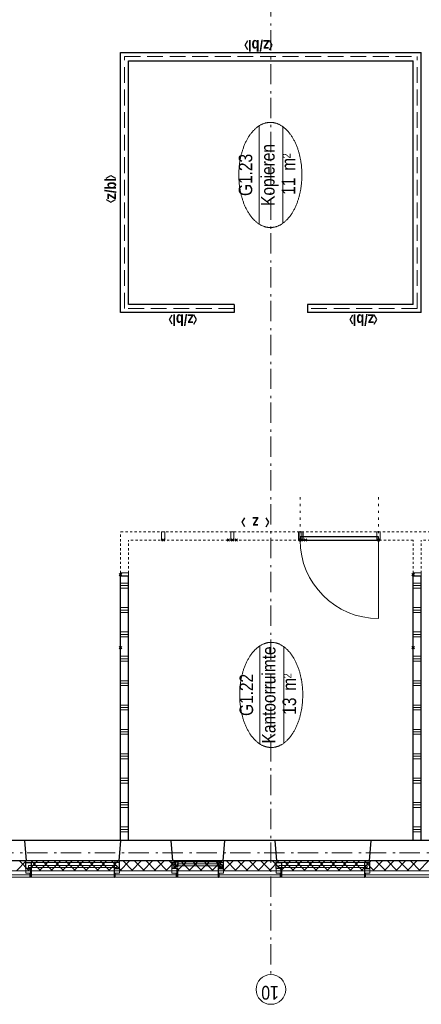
# Model space of a CAD drawing. Header units: millimetres. Extents: x 164654 to 368283, y 131426 to 252133.
# Tile 69 of 144: x 297437 to 302377, y 225018 to 237137. Entities that reach past the tile are written whole.
import ezdxf
from ezdxf.enums import TextEntityAlignment as Align

# ---------------------------------------------------------------- set-up
doc = ezdxf.new("R2010")
doc.units = ezdxf.units.MM
doc.header["$LTSCALE"] = 400
doc.header["$PDMODE"] = 3
doc.header["$PDSIZE"] = 15
for name, pattern in [('STYLE_02', [0.694427, 0.486069, -0.208359]), ('STYLE_05', [0.208282, 0.069427, -0.138855]), ('STYLE_06', [1.041641, 0.625, -0.208282, 0.069427, -0.138931]), ('STYLE_21', [0.138889, 0.069444, -0.069444])]:
    doc.linetypes.add(name, pattern=pattern)
for name, color, linetype, lineweight in [('Binnenkozijnen', 140, 'Continuous', 15), ('Buitenkozijnen', 140, 'Continuous', 15), ('Interieur-deur', 43, 'Continuous', 9), ('Interieur-scheidingswand-horizontaal', 5, 'Continuous', 25), ('Interieur-scheidingswand-vertikaal', 5, 'Continuous', 25), ('Interieur-systeemwand glas', 140, 'STYLE_21', 15), ('Kozijnmerken', 43, 'Continuous', 9), ('Lijn-stramien', 5, 'STYLE_06', 9), ('mat-beton (ihwg)', 5, 'Continuous', 25), ('mat-isolatie', 140, 'Continuous', 15), ('mat-multiplex-hor', 140, 'Continuous', 15), ('None', 7, 'Continuous', 9), ('Ruimtenummers', 5, 'Continuous', 25)]:
    doc.layers.add(name, color=color, linetype=linetype, lineweight=lineweight)
doc.styles.add('Arial Narrow', font='ARIALN.TTF', dxfattribs={"height": 222.25})
doc.styles.add('Arial Narrow (bold)', font='ARIALNB.TTF', dxfattribs={"height": 172.861111})

# ---------------------------------------------------------------- blocks, each defined once
blk = doc.blocks.new('*X315')
at = {"layer": 'None', "lineweight": 13}
for p, q in [((37321, 27581), (37441, 27461)), ((37321, 27440), (37441, 27320)), ((37321, 27299), (37441, 27179)), ((37321, 27157), (37441, 27037)), ((37321, 27016), (37441, 26896)), ((37321, 26874), (37441, 26754)), ((37321, 26733), (37441, 26613)), ((37321, 26592), (37441, 26472)), ((37321, 26450), (37441, 26330)), ((37321, 26309), (37441, 26189)), ((37321, 26167), (37441, 26047)), ((37321, 26026), (37441, 25906)), ((37321, 25885), (37441, 25765)), ((37321, 25743), (37441, 25623)), ((37321, 25602), (37441, 25482)), ((37321, 25460), (37441, 25340)), ((37321, 25319), (37441, 25199)), ((37321, 25178), (37441, 25058)), ((37321, 25036), (37441, 24916)), ((37321, 24895), (37441, 24775)), ((37321, 24753), (37441, 24633)), ((37321, 24612), (37441, 24492)), ((37321, 24471), (37441, 24351)), ((37321, 24329), (37441, 24209)), ((37321, 24188), (37441, 24068)), ((37321, 24046), (37441, 23926)), ((37321, 23905), (37441, 23785)), ((37321, 23764), (37441, 23644)), ((37321, 23622), (37441, 23502)), ((37321, 23481), (37441, 23361)), ((37321, 23339), (37441, 23219)), ((37321, 23198), (37441, 23078)), ((37321, 23057), (37441, 22937)), ((37321, 22915), (37441, 22795)), ((37321, 22774), (37441, 22654)), ((37321, 22632), (37441, 22512))]:
    blk.add_line(p, q, dxfattribs=at)
at = {"layer": 'None', "lineweight": 5}
for p, q in [((37321, 27422), (37441, 27542)), ((37321, 27280), (37441, 27400)), ((37321, 27139), (37441, 27259)), ((37321, 26997), (37441, 27117)), ((37321, 26856), (37441, 26976)), ((37321, 26714), (37441, 26834)), ((37321, 26573), (37441, 26693)), ((37321, 26432), (37441, 26552)), ((37321, 26290), (37441, 26410)), ((37321, 26149), (37441, 26269)), ((37321, 26007), (37441, 26127)), ((37321, 25866), (37441, 25986)), ((37321, 25725), (37441, 25845)), ((37321, 25583), (37441, 25703)), ((37321, 25442), (37441, 25562)), ((37321, 25300), (37441, 25420)), ((37321, 25159), (37441, 25279)), ((37321, 25017), (37441, 25137)), ((37321, 24876), (37441, 24996)), ((37321, 24735), (37441, 24855)), ((37321, 24593), (37441, 24713)), ((37321, 24452), (37441, 24572)), ((37321, 24310), (37441, 24430)), ((37321, 24169), (37441, 24289)), ((37321, 24027), (37441, 24147)), ((37321, 23886), (37441, 24006)), ((37321, 23745), (37441, 23865)), ((37321, 23603), (37441, 23723)), ((37321, 23462), (37441, 23582)), ((37321, 23320), (37441, 23440)), ((37321, 23179), (37441, 23299)), ((37321, 23038), (37441, 23158)), ((37321, 22896), (37441, 23016)), ((37321, 22755), (37441, 22875)), ((37321, 22613), (37441, 22733))]:
    blk.add_line(p, q, dxfattribs=at)
blk = doc.blocks.new('0600 pui gemeentehuis')
at = {"layer": 'Buitenkozijnen', "color": 92, "linetype": 'Continuous', "lineweight": 25}
for p, q in [((50, 0), (70, -250)), ((710, 0), (690, -250))]:
    blk.add_line(p, q, dxfattribs=at)
at = {"layer": 'Buitenkozijnen', "color": 43, "linetype": 'Continuous', "lineweight": 9}
blk.add_lwpolyline([(698, -400), (645, -400), (645, -450), (115, -450), (115, -400), (63, -400), (63, -250), (70, -250), (50, 0), (710, 0), (690, -250), (698, -250)], close=True, dxfattribs=at)
at = {"layer": 'None', "color": 8, "linetype": 'Continuous', "lineweight": 5}
blk.add_line((134, -260), (626, -260), dxfattribs=at)
at = {"layer": 'None', "color": 92, "linetype": 'Continuous', "lineweight": 25}
for points in [[(64, -270), (102, -270), (102, -292), (84, -292), (84, -335), (129, -335), (129, -450), (125, -450), (125, -344), (64, -344), (64, -325), (64, -325)], [(697, -270), (658, -270), (658, -292), (677, -292), (677, -335), (631, -335), (631, -450), (635, -450), (635, -344), (697, -344), (697, -325), (697, -325)]]:
    blk.add_lwpolyline(points, close=True, dxfattribs=at)
for points in [[(84, -270), (84, -260), (134, -260), (134, -320), (109, -320), (109, -302), (102, -302), (102, -275)], [(676, -270), (676, -260), (626, -260), (626, -320), (651, -320), (651, -302), (658, -302), (658, -275)]]:
    blk.add_lwpolyline(points, dxfattribs=at)
at = {"layer": 'None', "color": 140, "linetype": 'Continuous', "lineweight": 15}
blk.add_lwpolyline([(123, -284), (638, -284), (638, -311), (123, -311)], close=True, dxfattribs=at)
blk = doc.blocks.new('1200 pui gemeentehuis')
at = {"layer": 'Buitenkozijnen', "color": 92, "linetype": 'Continuous', "lineweight": 25}
for p, q in [((50, 0), (70, -250)), ((1230, 0), (1210, -250))]:
    blk.add_line(p, q, dxfattribs=at)
at = {"layer": 'Buitenkozijnen', "color": 43, "linetype": 'Continuous', "lineweight": 9}
blk.add_lwpolyline([(1165, -400), (1165, -450), (115, -450), (115, -400), (63, -400), (63, -250), (70, -250), (50, 0), (1230, 0), (1210, -250), (1217, -250), (1217, -400)], close=True, dxfattribs=at)
at = {"layer": 'None', "color": 8, "linetype": 'Continuous', "lineweight": 5}
blk.add_line((129, -270), (1150, -270), dxfattribs=at)
at = {"layer": 'None', "color": 92, "linetype": 'Continuous', "lineweight": 25}
for points in [[(63, -270), (129, -270), (129, -450), (125, -450), (125, -344), (63, -344), (63, -325)], [(1217, -270), (1151, -270), (1151, -450), (1155, -450), (1155, -344), (1217, -344), (1217, -325)]]:
    blk.add_lwpolyline(points, close=True, dxfattribs=at)
at = {"layer": 'None', "color": 140, "linetype": 'Continuous', "lineweight": 15}
blk.add_lwpolyline([(98, -305), (1183, -305), (1183, -331), (98, -331)], close=True, dxfattribs=at)
blk = doc.blocks.new('*X1113')
at = {"layer": 'None', "lineweight": 9}
for p, q in [((37800, 26200), (37800, 26300)), ((37830, 26200), (37830, 26300)), ((37860, 26200), (37860, 26300)), ((38100, 26200), (38100, 26300)), ((38130, 26200), (38130, 26300)), ((38160, 26200), (38160, 26300)), ((38400, 26200), (38400, 26300)), ((38430, 26200), (38430, 26300)), ((38460, 26200), (38460, 26300)), ((38700, 26200), (38700, 26300)), ((38730, 26200), (38730, 26300)), ((38760, 26200), (38760, 26300)), ((39000, 26200), (39000, 26300)), ((39030, 26200), (39030, 26300)), ((39060, 26200), (39060, 26300)), ((39300, 26200), (39300, 26300)), ((39330, 26200), (39330, 26300)), ((39360, 26200), (39360, 26300)), ((39600, 26200), (39600, 26300)), ((39630, 26200), (39630, 26300)), ((39660, 26200), (39660, 26300)), ((39900, 26200), (39900, 26300)), ((39930, 26200), (39930, 26300)), ((39960, 26200), (39960, 26300)), ((40200, 26200), (40200, 26300)), ((40230, 26200), (40230, 26300)), ((40260, 26200), (40260, 26300)), ((40500, 26200), (40500, 26300)), ((40530, 26200), (40530, 26300)), ((40560, 26200), (40560, 26300)), ((40800, 26200), (40800, 26300)), ((40830, 26200), (40830, 26300)), ((40860, 26200), (40860, 26300))]:
    blk.add_line(p, q, dxfattribs=at)
blk = doc.blocks.new('*X1115')
at = {"layer": 'None', "lineweight": 9}
for p, q in [((37800, 22600), (37800, 22700)), ((37830, 22600), (37830, 22700)), ((37860, 22600), (37860, 22700)), ((38100, 22600), (38100, 22700)), ((38130, 22600), (38130, 22700)), ((38160, 22600), (38160, 22700)), ((38400, 22600), (38400, 22700)), ((38430, 22600), (38430, 22700)), ((38460, 22600), (38460, 22700)), ((38700, 22600), (38700, 22700)), ((38730, 22600), (38730, 22700)), ((38760, 22600), (38760, 22700)), ((39000, 22600), (39000, 22700)), ((39030, 22600), (39030, 22700)), ((39060, 22600), (39060, 22700)), ((39300, 22600), (39300, 22700)), ((39330, 22600), (39330, 22700)), ((39360, 22600), (39360, 22700)), ((39600, 22600), (39600, 22700)), ((39630, 22600), (39630, 22700)), ((39660, 22600), (39660, 22700)), ((39900, 22600), (39900, 22700)), ((39930, 22600), (39930, 22700)), ((39960, 22600), (39960, 22700)), ((40200, 22600), (40200, 22700)), ((40230, 22600), (40230, 22700)), ((40260, 22600), (40260, 22700)), ((40500, 22600), (40500, 22700)), ((40530, 22600), (40530, 22700)), ((40560, 22600), (40560, 22700)), ((40800, 22600), (40800, 22700)), ((40830, 22600), (40830, 22700)), ((40860, 22600), (40860, 22700))]:
    blk.add_line(p, q, dxfattribs=at)
blk = doc.blocks.new('systeemwandstijl 900 hoh')
at = {"layer": 'Interieur-systeemwand glas', "color": 43, "linetype": 'Continuous', "lineweight": 9}
blk.add_lwpolyline([(0, 20), (100, 20), (100, -20), (0, -20)], close=True, dxfattribs=at)
at = {"layer": 'Interieur-systeemwand glas', "color": 43, "linetype": 'Continuous', "lineweight": 15}
for p in [(0, 900), (0, 0)]:
    blk.add_point(p, dxfattribs=at)
blk = doc.blocks.new('Deur systeemwand 950')
at = {"layer": 'Interieur-deur', "color": 140, "linetype": 'Continuous', "lineweight": 15}
blk.add_line((0, 1064), (0, 100), dxfattribs=at)
at = {"layer": 'Interieur-deur', "color": 92, "linetype": 'Continuous', "lineweight": 25}
blk.add_lwpolyline([(-966, 100), (0, 100), (0, 60), (-966, 60)], close=True, dxfattribs=at)
at = {"layer": 'Interieur-deur', "color": 140, "linetype": 'Continuous', "lineweight": 15}
blk.add_arc((0, 100), 966, 90, 180, dxfattribs=at)
at = {"layer": 'Interieur-systeemwand glas', "color": 43, "linetype": 'Continuous', "lineweight": 9}
for points in [[(-986, 100), (-946, 100), (-946, 0), (-986, 0)], [(-20, 100), (20, 100), (20, 0), (-20, 0)]]:
    blk.add_lwpolyline(points, close=True, dxfattribs=at)
at = {"layer": 'Lijn-stramien', "color": 8, "linetype": 'STYLE_05', "lineweight": 5}
for p, q in [((-966, 100), (-966, -476)), ((0, 100), (0, -476))]:
    blk.add_line(p, q, dxfattribs=at)
at = {"layer": 'None', "linetype": 'Continuous', "lineweight": 5}
for p in [(-966, 100), (0, 100)]:
    blk.add_point(p, dxfattribs=at)
blk = doc.blocks.new('Ruimtenummer UV 50')
at = {"layer": 'Ruimtenummers', "color": 8, "lineweight": 5}
for p, q in [((602, 157), (-602, 157)), ((595, -137), (-595, -137))]:
    blk.add_line(p, q, dxfattribs=at)
blk.add_open_spline([(-323, 354), (-173, 406), (173, 406), (323, 354), (473, 302), (560, 212), (647, 122), (647, 18), (647, -86), (560, -176), (473, -266), (323, -318), (173, -370), (-173, -370), (-323, -318), (-474, -266), (-560, -176), (-647, -86), (-647, 18), (-647, 122), (-560, 212), (-474, 302), (-323, 354)], degree=2, knots=[0, 0, 0, 0.09962, 0.19924, 0.19924, 0.283607, 0.283607, 0.349619, 0.349619, 0.415638, 0.415638, 0.5, 0.5, 0.59962, 0.69924, 0.69924, 0.783607, 0.783607, 0.849619, 0.849619, 0.915638, 0.915638, 1, 1, 1], dxfattribs=at)
at = {"layer": 'Ruimtenummers', "attachment_point": 2, "style": 'Arial Narrow'}
for s, insert, char_height in [(' m', (104, -122), 165.9), (' 2', (220, -133), 96.8)]:
    blk.add_mtext(s, dxfattribs=dict(at, insert=insert, char_height=char_height))
at = {"layer": 'Ruimtenummers', "style": 'Arial Narrow'}
for tag, p in [('Nummer', (0, 407)), ('Naam', (0, 132)), ('Oppervlak', (-138, -122))]:
    blk.add_attdef(tag, text='', height=166, dxfattribs=at).set_placement(p, align=Align.TOP_CENTER)
blk = doc.blocks.new('Kozijnmerk 50')
at = {"layer": 'Kozijnmerken', "color": 92, "linetype": 'Continuous', "lineweight": 25}
for points in [[(-132, 51), (-165, -6), (-132, -62)], [(132, 51), (165, -6), (132, -62)]]:
    blk.add_lwpolyline(points, dxfattribs=at)
at = {"layer": 'None', "color": 43, "style": 'Arial Narrow (bold)'}
blk.add_attdef('merk', text='', height=138, dxfattribs=at).set_placement((0, 0), align=Align.MIDDLE_CENTER)

msp = doc.modelspace()

# ---------------------------------------------------------------- linework, layer by layer
at = {"layer": 'Interieur-scheidingswand-horizontaal', "lineweight": 25}
for p, q in [((298676.97992, 233532.75849), (298676.97992, 236732.75849)), ((302376.97992, 233532.75849), (302376.97992, 236732.75849)), ((298776.97992, 233632.75849), (298776.97992, 236632.75849)), ((302276.97992, 233632.75849), (302276.97992, 236632.75849)), ((298776.97992, 230287.75849), (298676.97992, 230287.75849)), ((298676.97992, 227032.79912), (298676.97992, 230287.75849)), ((298776.97992, 227032.79912), (298776.97992, 230287.75849)), ((302376.97992, 230287.75849), (302276.97992, 230287.75849)), ((302276.97992, 227032.79912), (302276.97992, 230287.75849)), ((302376.97992, 227032.79912), (302376.97992, 230287.75849)), ((298776.97992, 227032.79912), (298676.97992, 227032.79912)), ((302376.97992, 227032.79912), (302276.97992, 227032.79912))]:
    msp.add_line(p, q, dxfattribs=at)
at = {"layer": 'Interieur-scheidingswand-horizontaal', "linetype": 'STYLE_02', "lineweight": 9}
for p, q in [((298726.97992, 233582.75849), (298726.97992, 236682.75849)), ((302326.97992, 233582.75849), (302326.97992, 236682.75849))]:
    msp.add_line(p, q, dxfattribs=at)
at = {"layer": 'Interieur-scheidingswand-vertikaal', "lineweight": 25}
for p, q in [((298676.97992, 236732.75849), (302376.97992, 236732.75849)), ((298776.97992, 236632.75849), (302276.97992, 236632.75849)), ((300076.97992, 233632.75849), (298776.97992, 233632.75849)), ((300076.97992, 233632.75849), (300076.97992, 233532.75849)), ((300976.97992, 233632.75849), (300976.97992, 233532.75849)), ((302276.97992, 233632.75849), (300976.97992, 233632.75849)), ((300076.97992, 233532.75849), (298676.97992, 233532.75849)), ((302376.97992, 233532.75849), (300976.97992, 233532.75849))]:
    msp.add_line(p, q, dxfattribs=at)
at = {"layer": 'Interieur-scheidingswand-vertikaal', "linetype": 'STYLE_02', "lineweight": 9}
for p, q in [((298726.97992, 236682.75849), (302326.97992, 236682.75849)), ((300076.97992, 233582.75849), (298726.97992, 233582.75849)), ((302326.97992, 233582.75849), (300976.97992, 233582.75849))]:
    msp.add_line(p, q, dxfattribs=at)
at = {"layer": 'Interieur-systeemwand glas', "lineweight": 15}
for p, q in [((305876.97992, 230832.75849), (298676.97992, 230832.75849)), ((298676.97992, 230327.75849), (298676.97992, 230832.75849)), ((302276.97992, 230732.75849), (298776.97992, 230732.75849)), ((298776.97992, 230327.75849), (298776.97992, 230732.75849)), ((302276.97992, 230327.75849), (302276.97992, 230732.75849)), ((305876.97992, 230732.75849), (302376.97992, 230732.75849)), ((302376.97992, 230327.75849), (302376.97992, 230732.75849)), ((298776.97992, 230327.75849), (298676.97992, 230327.75849)), ((302376.97992, 230327.75849), (302276.97992, 230327.75849))]:
    msp.add_line(p, q, dxfattribs=at)
at = {"layer": 'mat-beton (ihwg)', "lineweight": 25}
for p, q in [((314696.97973, 227032.79912), (292876.99683, 227032.79912)), ((318901.97992, 226782.79912), (284076.97992, 226782.79912))]:
    msp.add_line(p, q, dxfattribs=at)
at = {"layer": 'mat-isolatie', "lineweight": 15}
for p, q in [((316882.34838, 226782.79912), (284076.97992, 226782.79912)), ((316782.34838, 226662.79912), (283956.97992, 226662.79912))]:
    msp.add_line(p, q, dxfattribs=at)
at = {"layer": 'mat-multiplex-hor', "lineweight": 15}
for p, q in [((316679.97992, 226582.75864), (283876.97992, 226582.75864)), ((316679.97992, 226612.75864), (283906.97992, 226612.75864))]:
    msp.add_line(p, q, dxfattribs=at)
at = {"layer": 'None', "color": 43, "linetype": 'STYLE_06', "lineweight": 9}
for p, q in [((300526.97992, 244091.65849), (300526.97992, 225383.68849)), ((282527.19276, 226882.75849), (323727.13992, 226882.75849))]:
    msp.add_line(p, q, dxfattribs=at)
at = {"layer": 'None', "color": 43, "linetype": 'Continuous', "lineweight": 9}
msp.add_circle((300526.97992, 225201.08207), 182.60642, dxfattribs=at)

# ---------------------------------------------------------------- block references
at = {"layer": 'Binnenkozijnen', "color": 7}
for name, p in [('1200 pui gemeentehuis', (297446.97992, 227032.79912)), ('0600 pui gemeentehuis', (299246.97992, 227032.79912)), ('1200 pui gemeentehuis', (300526.97992, 227032.79912))]:
    msp.add_blockref(name, p, dxfattribs=at)
at = {"layer": 'Interieur-scheidingswand-horizontaal', "color": 7, "xscale": -1}
for name, p, rotation in [('Deur systeemwand 950', (301851.98041, 230832.75849), 180), ('systeemwandstijl 900 hoh', (299201.97992, 230732.75849), 270), ('systeemwandstijl 900 hoh', (300051.97992, 230732.75849), 270), ('systeemwandstijl 900 hoh', (298676.97992, 230307.75849), 180), ('systeemwandstijl 900 hoh', (302276.97992, 230307.75849), 180)]:
    msp.add_blockref(name, p, dxfattribs=dict(at, rotation=rotation))
at = {"layer": 'Interieur-scheidingswand-horizontaal', "color": 7, "rotation": 90}
for p in [(300901.98041, 230732.75849), (301851.97992, 230732.75857)]:
    msp.add_blockref('systeemwandstijl 900 hoh', p, dxfattribs=at)
at = {"layer": 'Interieur-scheidingswand-horizontaal', "rotation": 90}
for name in ['*X1113', '*X1115']:
    msp.add_blockref(name, (324976.97992, 189341.69912), dxfattribs=at)
at = {"layer": 'Kozijnmerken', "color": 7}
for p, rotation, values in [((300377.09099, 236818.78383), 180, {'merk': 'z/bl'}), ((298553.03632, 235055.33033), 90, {'merk': 'z/bl'}), ((299446.10161, 233442.46186), 180, {'merk': 'z/bl'}), ((301666.10161, 233442.46186), 180, {'merk': 'z/bl'}), ((300336.97992, 230945.74622), 180, {'merk': 'z'})]:
    msp.add_blockref('Kozijnmerk 50', p, dxfattribs=dict(at, rotation=rotation)).add_auto_attribs(values)
at = {"layer": 'mat-isolatie', "rotation": 90}
msp.add_blockref('*X315', (324976.97992, 189341.69912), dxfattribs=at)
at = {"layer": 'Ruimtenummers', "rotation": 90}
for p, values in [((300538.25939, 235226.40717), {'Nummer': 'G1.23', 'Naam': 'Kopieren', 'Oppervlak': '11'}), ((300548.76846, 228826.42753), {'Nummer': 'G1.22', 'Naam': 'Kantoorruimte', 'Oppervlak': '13'})]:
    msp.add_blockref('Ruimtenummer UV 50', p, dxfattribs=at).add_auto_attribs(values)

# ---------------------------------------------------------------- texts
at = {"layer": 'None', "color": 43, "insert": (300624.34659, 225076.19873), "char_height": 169.333333, "attachment_point": 1, "rotation": 180, "style": 'Arial Narrow'}
msp.add_mtext('10', dxfattribs=at)

doc.saveas('drawing.dxf')
